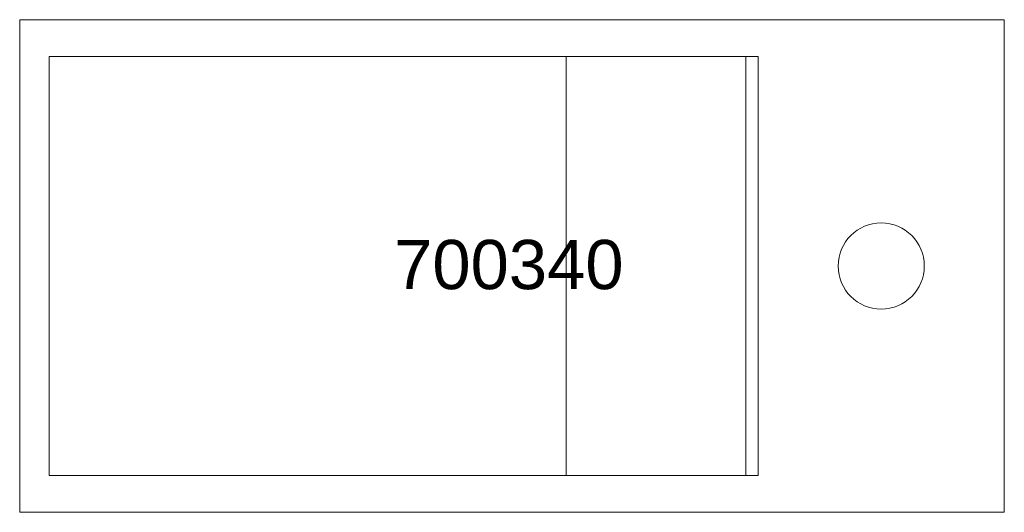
# Model space of a CAD drawing. Header units: millimetres. Extents: x 2268 to 2668, y 453 to 653.
import ezdxf

# ---------------------------------------------------------------- set-up
doc = ezdxf.new("R2010")
doc.units = ezdxf.units.MM
doc.layers.add('P-SANR-FIXT', color=6, linetype='Continuous', lineweight=18)
doc.layers.add('P-SANR-FIXT-IDEN', color=2, linetype='Continuous', lineweight=9)
doc.styles.add('Arial', font='arial.ttf', dxfattribs={"height": 20})

# ---------------------------------------------------------------- blocks, each defined once
blk = doc.blocks.new('DBLTD_Neilur_WallHungWashbasins_700340 - Wall Mounted Basin-466159-Level 0')
at = {"layer": 'P-SANR-FIXT'}
for p, q in [((325, 345), (-75, 345)), ((-75, 345), (-75, 145)), ((325, 145), (325, 345)), ((25, 160), (25, 330)), ((25, 330), (313, 330)), ((30, 330), (30, 160)), ((103, 160), (103, 330)), ((103, 330), (103, 160)), ((313, 330), (313, 160)), ((313, 160), (25, 160)), ((-75, 145), (325, 145))]:
    blk.add_line(p, q, dxfattribs=at)
for start, end in [(0, 180), (180, 360)]:
    blk.add_arc((-25, 245), 17.5, start, end, dxfattribs=at)

msp = doc.modelspace()

# ---------------------------------------------------------------- block references
at = {"layer": 'P-SANR-FIXT', "rotation": 180}
msp.add_blockref('DBLTD_Neilur_WallHungWashbasins_700340 - Wall Mounted Basin-466159-Level 0', (2592.55, 797.68), dxfattribs=at)

# ---------------------------------------------------------------- texts
at = {"layer": 'P-SANR-FIXT-IDEN', "insert": (2419.66, 563.28), "char_height": 20, "width": 115.443, "attachment_point": 1, "style": 'Arial'}
msp.add_mtext('700340', dxfattribs=at)

doc.saveas('drawing.dxf')
